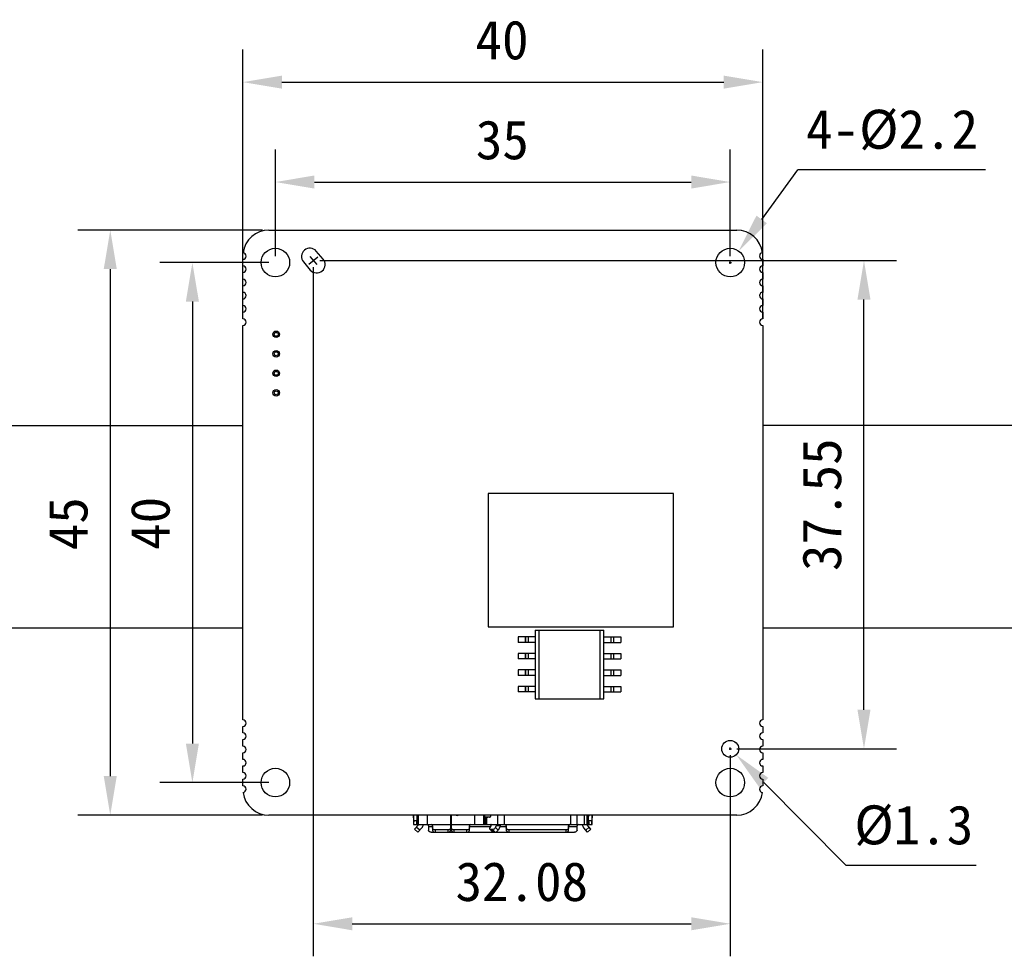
# Model space of a CAD drawing. Header units: millimetres. Extents: x 161 to 574, y 308 to 440.
# Tile 2 of 7: x 238 to 314, y 315 to 387. Entities that reach past the tile are written whole.
import ezdxf

# ---------------------------------------------------------------- set-up
doc = ezdxf.new("R2010")
doc.units = ezdxf.units.MM
doc.header["$LTSCALE"] = 46.255
doc.header["$PDMODE"] = 3
doc.header["$PDSIZE"] = 8
doc.layers.get('0').update_dxf_attribs({"linetype": 'CONTINUOUS'})
doc.layers.get('Defpoints').update_dxf_attribs({"linetype": 'CONTINUOUS'})
for name, color, linetype in [('00_COMPONENTS', 7, 'CONTINUOUS'), ('50_ALL_DETAILS', 7, 'CONTINUOUS'), ('51__DRAFT_DIMS', 7, 'CONTINUOUS')]:
    doc.layers.add(name, color=color, linetype=linetype)
doc.styles.get("Standard").update_dxf_attribs({"font": 'simfang.ttf'})
doc.dimstyles.new('DIMSTYLE_1', dxfattribs={"dimtxt": 3, "dimasz": 3, "dimexe": 2.5, "dimexo": 0.5, "dimgap": 0.75, "dimtad": 1, "dimdec": 1, "dimdsep": 46, "dimtxsty": 'STANDARD', "dimblk": '_FILLED', "dimblk1": '_FILLED', "dimblk2": '_FILLED', "dimcen": 0.09, "dimclrd": 251, "dimclre": 251, "dimclrt": 7, "dimazin": 2, "dimtp": 0.2, "dimtm": 0.2, "dimtfac": 1, "dimtdec": 1, "dimtofl": 0, "dimtmove": 0, "dimatfit": 3, "dimldrblk": '_FILLED', "dimfxl": 1, "dimtolj": 1, "dimarcsym": 0})
doc.dimstyles.new('DIMSTYLE_3', dxfattribs={"dimtxt": 3, "dimasz": 3, "dimexe": 2.5, "dimexo": 0.5, "dimtad": 1, "dimdsep": 46, "dimtxsty": 'STANDARD', "dimblk": '_FILLED', "dimblk1": '_FILLED', "dimblk2": '_FILLED', "dimcen": 0.09, "dimclrd": 251, "dimclre": 251, "dimclrt": 7, "dimazin": 2, "dimtp": 0.1, "dimtm": 0.1, "dimtfac": 1, "dimtofl": 0, "dimtmove": 0, "dimatfit": 1, "dimldrblk": '_FILLED', "dimfxl": 1, "dimtolj": 1, "dimarcsym": 0})

# ---------------------------------------------------------------- blocks, each defined once
blk = doc.blocks.new('_FILLED')
at = {"color": 0, "linetype": 'ByBlock'}
blk.add_solid([(0, 0), (-1, 0.167), (-1, -0.167)], dxfattribs=at)
blk = doc.blocks.new('*D9')
at = {"layer": '51__DRAFT_DIMS', "color": 251, "lineweight": -2}
for p, q in [((255.02, 363.722), (255.02, 384.429)), ((295.02, 363.722), (295.02, 384.429)), ((258.02, 381.929), (292.02, 381.929))]:
    blk.add_line(p, q, dxfattribs=at)
at = {"layer": 'Defpoints', "color": 0}
for p in [(295.02, 381.929), (255.02, 363.222), (295.02, 363.222)]:
    blk.add_point(p, dxfattribs=at)
at = {"layer": '51__DRAFT_DIMS', "color": 251, "linetype": 'ByBlock', "lineweight": -2, "xscale": 3, "yscale": 3, "zscale": 3, "rotation": 180}
blk.add_blockref('_FILLED', (255.02, 381.929), dxfattribs=at)
at = {"layer": '51__DRAFT_DIMS', "color": 251, "linetype": 'ByBlock', "lineweight": -2, "xscale": 3, "yscale": 3, "zscale": 3}
blk.add_blockref('_FILLED', (295.02, 381.929), dxfattribs=at)
at = {"layer": '51__DRAFT_DIMS', "color": 7, "insert": (274.959, 386.679), "char_height": 3, "attachment_point": 2, "line_spacing_factor": 0.9}
blk.add_mtext('\\A1;40', dxfattribs=at)
blk = doc.blocks.new('*D10')
at = {"layer": '51__DRAFT_DIMS', "color": 251, "lineweight": -2}
for p, q in [((256.52, 370.556), (242.317, 370.556)), ((244.817, 367.556), (244.817, 328.557)), ((256.52, 325.557), (242.317, 325.557))]:
    blk.add_line(p, q, dxfattribs=at)
at = {"layer": 'Defpoints', "color": 0}
for p in [(257.02, 370.556), (244.817, 325.557), (257.02, 325.557)]:
    blk.add_point(p, dxfattribs=at)
at = {"layer": '51__DRAFT_DIMS', "color": 251, "linetype": 'ByBlock', "lineweight": -2, "xscale": 3, "yscale": 3, "zscale": 3}
for p, rotation in [((244.817, 370.556), 90), ((244.817, 325.557), 270)]:
    blk.add_blockref('_FILLED', p, dxfattribs=dict(at, rotation=rotation))
at = {"layer": '51__DRAFT_DIMS', "color": 7, "insert": (240.067, 347.966), "char_height": 3, "attachment_point": 2, "rotation": 90, "line_spacing_factor": 0.9}
blk.add_mtext('\\A1;45', dxfattribs=at)
blk = doc.blocks.new('*D11')
at = {"layer": '51__DRAFT_DIMS', "color": 251, "lineweight": -2}
for p, q in [((257.52, 368.556), (257.52, 376.747)), ((292.52, 368.556), (292.52, 376.747)), ((260.52, 374.247), (289.52, 374.247))]:
    blk.add_line(p, q, dxfattribs=at)
at = {"layer": 'Defpoints', "color": 0}
for p in [(292.52, 374.247), (257.52, 368.056), (292.52, 368.056)]:
    blk.add_point(p, dxfattribs=at)
at = {"layer": '51__DRAFT_DIMS', "color": 251, "linetype": 'ByBlock', "lineweight": -2, "xscale": 3, "yscale": 3, "zscale": 3, "rotation": 180}
blk.add_blockref('_FILLED', (257.52, 374.247), dxfattribs=at)
at = {"layer": '51__DRAFT_DIMS', "color": 251, "linetype": 'ByBlock', "lineweight": -2, "xscale": 3, "yscale": 3, "zscale": 3}
blk.add_blockref('_FILLED', (292.52, 374.247), dxfattribs=at)
at = {"layer": '51__DRAFT_DIMS', "color": 7, "insert": (274.982, 378.997), "char_height": 3, "attachment_point": 2, "line_spacing_factor": 0.9}
blk.add_mtext('\\A1;35', dxfattribs=at)
blk = doc.blocks.new('*D12')
at = {"layer": '51__DRAFT_DIMS', "color": 251, "lineweight": -2}
for p, q in [((257.02, 368.056), (248.636, 368.056)), ((251.136, 365.056), (251.136, 331.056)), ((257.02, 328.056), (248.636, 328.056))]:
    blk.add_line(p, q, dxfattribs=at)
at = {"layer": 'Defpoints', "color": 0}
for p in [(257.52, 368.056), (251.136, 328.056), (257.52, 328.056)]:
    blk.add_point(p, dxfattribs=at)
at = {"layer": '51__DRAFT_DIMS', "color": 251, "linetype": 'ByBlock', "lineweight": -2, "xscale": 3, "yscale": 3, "zscale": 3}
for p, rotation in [((251.136, 368.056), 90), ((251.136, 328.056), 270)]:
    blk.add_blockref('_FILLED', p, dxfattribs=dict(at, rotation=rotation))
at = {"layer": '51__DRAFT_DIMS', "color": 7, "insert": (246.386, 347.995), "char_height": 3, "attachment_point": 2, "rotation": 90, "line_spacing_factor": 0.9}
blk.add_mtext('\\A1;40', dxfattribs=at)
blk = doc.blocks.new('*D28')
at = {"layer": '51__DRAFT_DIMS', "color": 251, "lineweight": -2}
for p, q in [((260.44, 367.707), (260.44, 314.699)), ((292.52, 330.156), (292.52, 314.699)), ((263.44, 317.199), (289.52, 317.199))]:
    blk.add_line(p, q, dxfattribs=at)
at = {"layer": 'Defpoints', "color": 0}
for p in [(260.44, 368.207), (292.52, 330.656), (292.52, 317.199)]:
    blk.add_point(p, dxfattribs=at)
at = {"layer": '51__DRAFT_DIMS', "color": 251, "linetype": 'ByBlock', "lineweight": -2, "xscale": 3, "yscale": 3, "zscale": 3, "rotation": 180}
blk.add_blockref('_FILLED', (260.44, 317.199), dxfattribs=at)
at = {"layer": '51__DRAFT_DIMS', "color": 251, "linetype": 'ByBlock', "lineweight": -2, "xscale": 3, "yscale": 3, "zscale": 3}
blk.add_blockref('_FILLED', (292.52, 317.199), dxfattribs=at)
at = {"layer": '51__DRAFT_DIMS', "color": 7, "insert": (276.48, 321.949), "char_height": 3, "attachment_point": 2, "line_spacing_factor": 0.9}
blk.add_mtext('\\A1;32.08{}{{\\H0.7x;}{}}', dxfattribs=at)
blk = doc.blocks.new('*D27')
at = {"layer": '51__DRAFT_DIMS', "color": 251, "lineweight": -2}
for p, q in [((260.94, 368.207), (305.306, 368.207)), ((302.806, 333.656), (302.806, 365.207)), ((293.02, 330.656), (305.306, 330.656))]:
    blk.add_line(p, q, dxfattribs=at)
at = {"layer": 'Defpoints', "color": 0}
for p in [(260.44, 368.207), (302.806, 368.207), (292.52, 330.656)]:
    blk.add_point(p, dxfattribs=at)
at = {"layer": '51__DRAFT_DIMS', "color": 251, "linetype": 'ByBlock', "lineweight": -2, "xscale": 3, "yscale": 3, "zscale": 3}
for p, rotation in [((302.806, 368.207), 90), ((302.806, 330.656), 270)]:
    blk.add_blockref('_FILLED', p, dxfattribs=dict(at, rotation=rotation))
at = {"layer": '51__DRAFT_DIMS', "color": 7, "insert": (298.056, 349.432), "char_height": 3, "attachment_point": 2, "rotation": 90, "line_spacing_factor": 0.9}
blk.add_mtext('\\A1;37.55{}{{\\H0.7x;}{}}', dxfattribs=at)
blk = doc.blocks.new('*D15')
at = {"layer": '51__DRAFT_DIMS', "color": 251}
for p, q in [((292.43, 330.656), (292.61, 330.656)), ((292.52, 330.566), (292.52, 330.746))]:
    blk.add_line(p, q, dxfattribs=at)
at = {"layer": '51__DRAFT_DIMS', "color": 251, "lineweight": -2}
for p in [(295.093, 328.068), (311.447, 321.684)]:
    blk.add_line(p, (301.44, 321.684), dxfattribs=at)
at = {"layer": 'Defpoints', "color": 0}
for p in [(292.062, 331.117), (292.978, 330.195)]:
    blk.add_point(p, dxfattribs=at)
at = {"layer": '51__DRAFT_DIMS', "color": 251, "linetype": 'ByBlock', "lineweight": -2, "xscale": 3, "yscale": 3, "zscale": 3, "rotation": 134.832923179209}
blk.add_blockref('_FILLED', (292.978, 330.195), dxfattribs=at)
at = {"layer": '51__DRAFT_DIMS', "color": 7, "insert": (302.065, 326.309), "char_height": 3, "attachment_point": 1, "line_spacing_factor": 0.9}
blk.add_mtext('\\A1;%%c1.3', dxfattribs=at)
blk = doc.blocks.new('*D16')
at = {"layer": '51__DRAFT_DIMS', "color": 251, "lineweight": -2}
for p in [(294.938, 371.367), (312.153, 375.185)]:
    blk.add_line(p, (297.726, 375.185), dxfattribs=at)
at = {"layer": '51__DRAFT_DIMS', "color": 251}
for p, q in [((292.43, 368.056), (292.61, 368.056)), ((292.52, 367.966), (292.52, 368.146))]:
    blk.add_line(p, q, dxfattribs=at)
at = {"layer": 'Defpoints', "color": 0}
for p in [(293.169, 368.945), (291.871, 367.168)]:
    blk.add_point(p, dxfattribs=at)
at = {"layer": '51__DRAFT_DIMS', "color": 251, "linetype": 'ByBlock', "lineweight": -2, "xscale": 3, "yscale": 3, "zscale": 3, "rotation": 233.8599632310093}
blk.add_blockref('_FILLED', (293.169, 368.945), dxfattribs=at)
at = {"layer": '51__DRAFT_DIMS', "color": 7, "insert": (298.351, 379.81), "char_height": 3, "attachment_point": 1, "line_spacing_factor": 0.9}
blk.add_mtext('\\A1;4-%%c2.2', dxfattribs=at)

msp = doc.modelspace()

# ---------------------------------------------------------------- linework, layer by layer
at = {"layer": '00_COMPONENTS', "color": 0}
for p, q in [((257.02, 370.556), (293.02, 370.556)), ((261.194, 368.325), (260.667, 368.941)), ((255.02, 367.794), (255.02, 368.302)), ((295.02, 368.302), (295.02, 367.794)), ((259.679, 368.097), (260.205, 367.481)), ((255.02, 366.778), (255.02, 367.286)), ((295.02, 367.286), (295.02, 366.778)), ((255.02, 365.762), (255.02, 366.27)), ((295.02, 366.27), (295.02, 365.762)), ((255.02, 364.746), (255.02, 365.254)), ((295.02, 365.254), (295.02, 364.746)), ((255.02, 363.73), (255.02, 364.238)), ((295.02, 364.238), (295.02, 363.73)), ((255.02, 332.891), (255.02, 363.222)), ((295.02, 363.222), (295.02, 332.891)), ((273.898, 350.289), (273.898, 340.035)), ((288.152, 350.289), (273.898, 350.289)), ((288.152, 340.035), (288.152, 350.289)), ((273.898, 340.035), (288.152, 340.035)), ((277.502, 339.788), (282.782, 339.788)), ((277.502, 339.788), (277.502, 334.508)), ((277.79, 339.788), (277.79, 334.508)), ((282.494, 339.788), (282.494, 334.508)), ((282.782, 334.508), (282.782, 339.788)), ((277.502, 339.258), (276.192, 339.258)), ((276.192, 339.258), (276.192, 338.838)), ((277.502, 338.838), (276.192, 338.838)), ((276.746, 339.258), (276.746, 338.838)), ((276.758, 339.258), (276.758, 338.838)), ((276.965, 339.258), (276.965, 338.838)), ((282.782, 339.258), (284.092, 339.258)), ((282.782, 338.838), (284.092, 338.838)), ((283.319, 339.258), (283.319, 338.838)), ((283.526, 339.258), (283.526, 338.838)), ((283.538, 339.258), (283.538, 338.838)), ((284.092, 339.258), (284.092, 338.838)), ((277.502, 337.988), (276.192, 337.988)), ((276.192, 337.988), (276.192, 337.568)), ((276.746, 337.988), (276.746, 337.568)), ((276.758, 337.988), (276.758, 337.568)), ((276.965, 337.988), (276.965, 337.568)), ((282.782, 337.988), (284.092, 337.988)), ((283.319, 337.988), (283.319, 337.568)), ((283.526, 337.988), (283.526, 337.568)), ((283.538, 337.988), (283.538, 337.568)), ((284.092, 337.988), (284.092, 337.568)), ((277.502, 337.568), (276.192, 337.568)), ((282.782, 337.568), (284.092, 337.568)), ((277.502, 336.718), (276.192, 336.718)), ((276.192, 336.718), (276.192, 336.298)), ((276.746, 336.718), (276.746, 336.298)), ((276.758, 336.718), (276.758, 336.298)), ((276.965, 336.718), (276.965, 336.298)), ((282.782, 336.718), (284.092, 336.718)), ((283.319, 336.718), (283.319, 336.298)), ((283.526, 336.718), (283.526, 336.298)), ((283.538, 336.718), (283.538, 336.298)), ((284.092, 336.718), (284.092, 336.298)), ((277.502, 336.298), (276.192, 336.298)), ((282.782, 336.298), (284.092, 336.298)), ((277.502, 335.448), (276.192, 335.448)), ((276.192, 335.448), (276.192, 335.028)), ((277.502, 335.028), (276.192, 335.028)), ((276.746, 335.448), (276.746, 335.028)), ((276.758, 335.448), (276.758, 335.028)), ((276.965, 335.448), (276.965, 335.028)), ((282.782, 335.448), (284.092, 335.448)), ((282.782, 335.028), (284.092, 335.028)), ((283.319, 335.448), (283.319, 335.028)), ((283.526, 335.448), (283.526, 335.028)), ((283.538, 335.448), (283.538, 335.028)), ((284.092, 335.448), (284.092, 335.028)), ((277.502, 334.508), (282.782, 334.508)), ((255.02, 331.875), (255.02, 332.383)), ((295.02, 332.383), (295.02, 331.875)), ((255.02, 330.859), (255.02, 331.367)), ((295.02, 331.367), (295.02, 330.859)), ((255.02, 329.843), (255.02, 330.351)), ((295.02, 330.351), (295.02, 329.843)), ((255.02, 328.827), (255.02, 329.335)), ((295.02, 329.335), (295.02, 328.827)), ((255.02, 327.811), (255.02, 328.319)), ((295.02, 328.319), (295.02, 327.811)), ((293.02, 325.557), (257.02, 325.557)), ((268.144, 325.557), (268.143, 325.529)), ((268.143, 325.529), (268.154, 325.529)), ((268.143, 325.529), (268.143, 325.525)), ((268.154, 325.525), (268.143, 325.525)), ((268.143, 325.489), (268.143, 324.839)), ((268.144, 325.518), (268.144, 325.493)), ((268.154, 325.489), (268.145, 325.489)), ((268.154, 325.557), (268.154, 325.489)), ((268.162, 325.139), (268.162, 325.557)), ((268.162, 325.139), (268.511, 325.139)), ((268.412, 325.557), (268.412, 325.139)), ((268.441, 325.489), (268.441, 325.557)), ((268.441, 325.489), (268.511, 325.369)), ((268.506, 325.557), (268.506, 325.378)), ((268.511, 325.369), (268.511, 325.139)), ((268.543, 324.839), (268.543, 325.557)), ((269.193, 325.557), (269.193, 324.839)), ((271.008, 324.412), (271.008, 325.557)), ((271.058, 325.557), (271.058, 324.412)), ((272.873, 324.839), (272.873, 325.557)), ((273.523, 325.557), (273.523, 324.839)), ((273.623, 325.557), (273.623, 324.839)), ((274.023, 325.402), (273.683, 325.402)), ((273.683, 324.839), (273.683, 325.402)), ((273.757, 325.402), (273.757, 324.839)), ((273.995, 325.389), (273.859, 325.389)), ((274.097, 325.557), (274.097, 325.539)), ((274.638, 324.839), (274.638, 325.557)), ((275.114, 325.557), (275.114, 324.839)), ((280.257, 324.839), (280.257, 325.557)), ((280.722, 325.557), (280.722, 324.839)), ((281.309, 324.839), (281.309, 325.557)), ((281.493, 325.557), (281.493, 324.839)), ((281.625, 325.469), (281.526, 325.369)), ((281.526, 325.139), (281.526, 325.369)), ((281.526, 325.139), (281.875, 325.139)), ((281.531, 325.374), (281.531, 325.557)), ((281.625, 325.469), (281.645, 325.489)), ((281.625, 325.139), (281.625, 325.469)), ((281.645, 325.557), (281.645, 325.489)), ((281.875, 325.557), (281.875, 325.139)), ((281.883, 325.489), (281.883, 325.557)), ((281.883, 325.529), (281.893, 325.529)), ((281.893, 325.525), (281.883, 325.525)), ((281.892, 325.489), (281.883, 325.489)), ((281.893, 325.529), (281.893, 325.557)), ((281.893, 325.525), (281.893, 325.529)), ((281.893, 325.5), (281.893, 325.525)), ((281.893, 325.493), (281.893, 325.5)), ((281.893, 324.839), (281.893, 325.489)), ((268.143, 324.839), (268.409, 324.839)), ((268.233, 324.472), (268.531, 324.806)), ((268.493, 324.239), (268.233, 324.472)), ((268.627, 324.388), (268.366, 324.621)), ((268.509, 324.939), (268.409, 324.839)), ((268.421, 324.839), (271.008, 324.839)), ((268.493, 324.239), (268.792, 324.572)), ((268.509, 324.939), (268.543, 324.939)), ((269.303, 324.739), (269.303, 324.412)), ((269.608, 324.664), (269.303, 324.664)), ((269.503, 324.239), (280.533, 324.239)), ((269.608, 324.739), (269.608, 324.412)), ((270.808, 324.414), (269.808, 324.414)), ((269.808, 324.414), (269.808, 324.239)), ((270.808, 324.239), (270.808, 324.414)), ((271.008, 324.839), (271.058, 324.839)), ((271.058, 324.664), (271.008, 324.664)), ((271.058, 324.839), (281.598, 324.839)), ((272.258, 324.414), (271.258, 324.414)), ((271.258, 324.414), (271.258, 324.239)), ((272.258, 324.239), (272.258, 324.414)), ((272.458, 324.412), (272.458, 324.739)), ((274.073, 324.664), (272.458, 324.664)), ((274.04, 324.457), (274.251, 324.258)), ((274.04, 324.457), (274.04, 324.457)), ((274.042, 324.603), (274.111, 324.739)), ((274.23, 324.438), (274.094, 324.438)), ((274.305, 324.239), (274.094, 324.438)), ((274.23, 324.438), (274.441, 324.239)), ((274.45, 324.603), (274.519, 324.739)), ((274.661, 324.403), (274.45, 324.603)), ((274.816, 324.739), (274.519, 324.739)), ((274.781, 324.64), (274.661, 324.403)), ((275.283, 324.664), (274.792, 324.664)), ((275.283, 324.739), (275.283, 324.412)), ((279.883, 324.414), (275.483, 324.414)), ((275.483, 324.414), (275.483, 324.239)), ((279.883, 324.239), (279.883, 324.414)), ((280.083, 324.412), (280.083, 324.739)), ((280.733, 324.664), (280.083, 324.664)), ((280.733, 324.412), (280.733, 324.739)), ((281.543, 324.239), (281.245, 324.572)), ((281.671, 324.621), (281.41, 324.388)), ((281.493, 324.939), (281.528, 324.939)), ((281.804, 324.472), (281.506, 324.806)), ((281.528, 324.939), (281.628, 324.839)), ((281.804, 324.472), (281.543, 324.239)), ((281.628, 324.839), (281.893, 324.839))]:
    msp.add_line(p, q, dxfattribs=at)
at = {"layer": '00_COMPONENTS', "color": 7}
for p, q in [((216.003, 355.526), (255.02, 355.526)), ((295.02, 355.542), (333.854, 355.542)), ((255.02, 339.926), (216.002, 339.926)), ((333.853, 339.942), (295.02, 339.942))]:
    msp.add_line(p, q, dxfattribs=at)
at = {"layer": '00_COMPONENTS', "color": 0}
for centre, radius in [((257.52, 368.056), 1.1), ((292.52, 368.056), 1.1), ((257.587, 362.537), 0.25), ((257.587, 362.537), 0.15), ((257.587, 361.037), 0.25), ((257.587, 361.037), 0.15), ((257.587, 359.537), 0.25), ((257.587, 359.537), 0.15), ((257.587, 358.037), 0.25), ((257.587, 358.037), 0.15), ((292.52, 330.656), 0.65), ((257.52, 328.056), 1.1), ((292.52, 328.056), 1.1)]:
    msp.add_circle(centre, radius, dxfattribs=at)
for centre, radius, start, end in [((257.02, 368.557), 2, 89.9985, 172.71983), ((293.02, 368.557), 2, 7.28104, 90.0005), ((260.18, 368.511), 0.65, 41.41957, 219.59357), ((255.02, 368.556), 0.254, 270, 86.36067), ((260.699, 367.903), 0.65, 220.4993, 40.4993), ((295.02, 368.556), 0.254, 93.64027, 270), ((255.02, 367.54), 0.254, 270, 90), ((295.02, 367.54), 0.254, 90, 270), ((255.02, 366.524), 0.254, 270, 90), ((295.02, 366.524), 0.254, 90, 270), ((255.02, 365.508), 0.254, 270, 90), ((295.02, 365.508), 0.254, 90, 270), ((255.02, 364.492), 0.254, 270, 90), ((295.02, 364.492), 0.254, 90, 270), ((255.02, 363.476), 0.254, 270, 90), ((295.02, 363.476), 0.254, 90, 270), ((255.02, 332.637), 0.254, 270, 90), ((295.02, 332.637), 0.254, 90, 270), ((255.02, 331.621), 0.254, 270, 90), ((295.02, 331.621), 0.254, 90, 270), ((255.02, 330.605), 0.254, 270, 90), ((295.02, 330.605), 0.254, 90, 270), ((255.02, 329.589), 0.254, 270, 90), ((295.02, 329.589), 0.254, 90, 270), ((255.02, 328.573), 0.254, 270, 90), ((295.02, 328.573), 0.254, 90, 270), ((255.02, 327.557), 0.254, 273.6398, 90), ((257.02, 327.557), 2, 187.2806, 270.001), ((293.02, 327.557), 2, 270.0005, 352.71809), ((295.02, 327.557), 0.254, 90, 266.35879), ((268.359, 325.529), 0.215, 179.98246, 181.04247), ((271.742, 325.571), 3.599, 180.7275, 180.84565), ((271.508, 325.689), 0.15, 242.06431, 297.82185), ((274.023, 325.602), 0.2, 270, 273.80573), ((281.678, 325.529), 0.215, 358.95754, 0.0176), ((268.493, 324.839), 0.05, 318.18969, 360), ((268.493, 324.839), 0.4, 318.18969, 360), ((269.203, 324.739), 0.1, 0, 77.90271), ((269.508, 324.739), 0.1, 0, 90), ((272.558, 324.739), 0.1, 90, 180), ((275.183, 324.739), 0.1, 0, 90), ((280.183, 324.739), 0.1, 90, 180), ((280.833, 324.739), 0.1, 96.33107, 180), ((281.543, 324.839), 0.4, 180, 221.81031), ((281.543, 324.839), 0.05, 180, 221.81112)]:
    msp.add_arc(centre, radius, start, end, dxfattribs=at)
for centre, start_param, end_param in [((274.043, 324.739), -1.213263, 0.357534), ((274.587, 324.739), 0.357534, 1.92833)]:
    msp.add_ellipse(centre, major_axis=(0.0714, 0.0937), ratio=0.490138, start_param=start_param, end_param=end_param, dxfattribs=at)
for points, knots in [([(268.144, 325.493), (268.144, 325.492), (268.144, 325.491), (268.144, 325.49), (268.144, 325.489), (268.145, 325.489)], [0, 0, 0, 0, 0.745646, 0.933835, 1, 1, 1, 1]), ([(268.151, 325.489), (268.151, 325.464), (268.151, 325.427), (268.152, 325.377), (268.152, 325.352), (268.153, 325.339)], [0, 0, 0, 0, 0.500021, 0.75002, 1, 1, 1, 1]), ([(268.153, 325.339), (268.153, 325.339), (268.153, 325.341), (268.153, 325.342), (268.153, 325.346), (268.153, 325.351), (268.153, 325.357), (268.154, 325.368), (268.154, 325.384), (268.154, 325.407), (268.154, 325.432), (268.154, 325.46), (268.154, 325.479), (268.154, 325.489)], [0, 0, 0, 0, 0.004912, 0.019337, 0.04317, 0.076242, 0.118201, 0.168628, 0.292995, 0.444457, 0.617297, 0.805097, 1, 1, 1, 1]), ([(268.162, 325.139), (268.162, 325.12), (268.161, 325.081), (268.161, 325.026), (268.161, 324.974), (268.161, 324.935), (268.161, 324.908), (268.16, 324.89), (268.16, 324.875), (268.16, 324.863), (268.16, 324.853), (268.159, 324.846), (268.159, 324.843), (268.159, 324.841), (268.159, 324.84), (268.159, 324.839), (268.159, 324.839)], [0, 0, 0, 0, 0.195145, 0.382929, 0.555843, 0.707417, 0.773309, 0.831751, 0.882171, 0.924075, 0.957087, 0.980858, 0.989208, 0.995181, 0.99877, 1, 1, 1, 1]), ([(268.409, 324.839), (268.409, 324.839), (268.409, 324.842), (268.41, 324.846), (268.41, 324.854), (268.41, 324.864), (268.41, 324.876), (268.41, 324.898), (268.411, 324.931), (268.411, 324.975), (268.411, 325.026), (268.411, 325.082), (268.412, 325.12), (268.412, 325.139)], [0, 0, 0, 0, 0.005706, 0.020821, 0.045252, 0.07878, 0.121057, 0.171715, 0.296118, 0.447279, 0.619388, 0.806087, 1, 1, 1, 1]), ([(268.509, 324.939), (268.509, 324.939), (268.509, 324.941), (268.509, 324.944), (268.509, 324.949), (268.51, 324.955), (268.51, 324.964), (268.51, 324.978), (268.51, 325), (268.51, 325.03), (268.51, 325.064), (268.511, 325.101), (268.511, 325.126), (268.511, 325.139)], [0, 0, 0, 0, 0.005719, 0.020844, 0.04526, 0.078792, 0.121088, 0.171728, 0.296164, 0.44726, 0.619371, 0.806189, 1, 1, 1, 1]), ([(273.818, 325.402), (273.821, 325.4), (273.834, 325.393), (273.848, 325.389), (273.859, 325.389)], [0, 0, 0, 0, 0.260894, 1, 1, 1, 1]), ([(273.995, 325.389), (274.008, 325.389), (274.038, 325.398), (274.071, 325.433), (274.092, 325.482), (274.097, 325.52), (274.097, 325.539)], [0, 0, 0, 0, 0.204975, 0.438746, 0.708052, 1, 1, 1, 1]), ([(281.526, 325.139), (281.526, 325.126), (281.526, 325.101), (281.526, 325.064), (281.527, 325.03), (281.527, 325), (281.527, 324.978), (281.527, 324.964), (281.527, 324.955), (281.528, 324.949), (281.528, 324.944), (281.528, 324.941), (281.528, 324.939), (281.528, 324.939)], [0, 0, 0, 0, 0.193811, 0.38063, 0.55274, 0.703836, 0.828273, 0.878912, 0.921208, 0.954741, 0.979156, 0.994281, 1, 1, 1, 1]), ([(281.625, 325.139), (281.625, 325.12), (281.625, 325.082), (281.626, 325.026), (281.626, 324.975), (281.626, 324.931), (281.626, 324.898), (281.627, 324.876), (281.627, 324.864), (281.627, 324.854), (281.627, 324.846), (281.628, 324.842), (281.628, 324.839), (281.628, 324.839)], [0, 0, 0, 0, 0.193913, 0.380611, 0.552719, 0.70388, 0.828284, 0.878941, 0.921219, 0.954747, 0.979178, 0.994293, 1, 1, 1, 1]), ([(281.878, 324.839), (281.878, 324.839), (281.878, 324.84), (281.878, 324.841), (281.878, 324.843), (281.877, 324.846), (281.877, 324.853), (281.877, 324.863), (281.877, 324.875), (281.877, 324.89), (281.876, 324.908), (281.876, 324.935), (281.876, 324.975), (281.876, 325.026), (281.875, 325.081), (281.875, 325.12), (281.875, 325.139)], [0, 0, 0, 0, 0.001245, 0.004876, 0.010908, 0.019324, 0.043212, 0.076293, 0.118232, 0.168675, 0.22713, 0.29302, 0.444543, 0.617357, 0.805007, 1, 1, 1, 1]), ([(281.883, 325.489), (281.883, 325.464), (281.883, 325.427), (281.883, 325.377), (281.883, 325.352), (281.884, 325.339)], [0, 0, 0, 0, 0.500021, 0.75002, 1, 1, 1, 1]), ([(281.892, 325.489), (281.892, 325.489), (281.892, 325.49), (281.893, 325.491), (281.893, 325.492), (281.893, 325.493)], [0, 0, 0, 0, 0.066165, 0.254354, 1, 1, 1, 1]), ([(269.503, 324.239), (269.478, 324.239), (269.426, 324.248), (269.36, 324.285), (269.314, 324.343), (269.303, 324.39), (269.303, 324.412)], [0, 0, 0, 0, 0.266367, 0.523396, 0.766748, 1, 1, 1, 1]), ([(269.808, 324.414), (269.783, 324.414), (269.731, 324.423), (269.665, 324.46), (269.619, 324.518), (269.608, 324.565), (269.608, 324.587)], [0, 0, 0, 0, 0.266367, 0.523396, 0.766748, 1, 1, 1, 1]), ([(269.608, 324.412), (269.608, 324.39), (269.619, 324.343), (269.665, 324.285), (269.731, 324.248), (269.783, 324.239), (269.808, 324.239)], [0, 0, 0, 0, 0.233252, 0.476605, 0.733634, 1, 1, 1, 1]), ([(271.008, 324.587), (271.008, 324.565), (270.997, 324.518), (270.952, 324.46), (270.886, 324.423), (270.834, 324.414), (270.808, 324.414)], [0, 0, 0, 0, 0.233252, 0.476605, 0.733634, 1, 1, 1, 1]), ([(270.808, 324.239), (270.834, 324.239), (270.886, 324.248), (270.952, 324.285), (270.997, 324.343), (271.008, 324.39), (271.008, 324.412)], [0, 0, 0, 0, 0.266367, 0.523396, 0.766748, 1, 1, 1, 1]), ([(271.258, 324.414), (271.233, 324.414), (271.181, 324.423), (271.115, 324.46), (271.069, 324.518), (271.058, 324.565), (271.058, 324.587)], [0, 0, 0, 0, 0.266367, 0.523396, 0.766748, 1, 1, 1, 1]), ([(271.058, 324.412), (271.058, 324.39), (271.069, 324.343), (271.115, 324.285), (271.181, 324.248), (271.233, 324.239), (271.258, 324.239)], [0, 0, 0, 0, 0.233252, 0.476605, 0.733634, 1, 1, 1, 1]), ([(272.458, 324.587), (272.458, 324.565), (272.447, 324.518), (272.402, 324.46), (272.336, 324.423), (272.284, 324.414), (272.258, 324.414)], [0, 0, 0, 0, 0.233252, 0.476605, 0.733634, 1, 1, 1, 1]), ([(272.258, 324.239), (272.284, 324.239), (272.336, 324.248), (272.402, 324.285), (272.447, 324.343), (272.458, 324.39), (272.458, 324.412)], [0, 0, 0, 0, 0.266367, 0.523396, 0.766748, 1, 1, 1, 1]), ([(274.04, 324.457), (274.033, 324.464), (274.021, 324.484), (274.016, 324.52), (274.023, 324.561), (274.035, 324.589), (274.042, 324.603)], [0, 0, 0, 0, 0.199532, 0.42634, 0.69353, 1, 1, 1, 1]), ([(274.094, 324.438), (274.084, 324.438), (274.064, 324.441), (274.047, 324.451), (274.04, 324.457)], [0, 0, 0, 0, 0.526757, 1, 1, 1, 1]), ([(274.45, 324.603), (274.438, 324.58), (274.409, 324.538), (274.354, 324.486), (274.294, 324.45), (274.25, 324.438), (274.23, 324.438)], [0, 0, 0, 0, 0.266054, 0.538818, 0.7904, 1, 1, 1, 1]), ([(274.251, 324.258), (274.258, 324.252), (274.275, 324.242), (274.295, 324.239), (274.305, 324.239)], [0, 0, 0, 0, 0.473416, 1, 1, 1, 1]), ([(274.441, 324.239), (274.461, 324.239), (274.505, 324.25), (274.565, 324.286), (274.62, 324.338), (274.649, 324.381), (274.661, 324.403)], [0, 0, 0, 0, 0.209601, 0.461182, 0.733947, 1, 1, 1, 1]), ([(274.816, 324.739), (274.814, 324.73), (274.805, 324.696), (274.793, 324.663), (274.781, 324.64)], [0, 0, 0, 0, 0.255804, 1, 1, 1, 1]), ([(274.816, 324.739), (274.819, 324.752), (274.826, 324.776), (274.843, 324.809), (274.865, 324.833), (274.885, 324.839), (274.894, 324.839)], [0, 0, 0, 0, 0.28974, 0.563567, 0.798111, 1, 1, 1, 1]), ([(275.483, 324.414), (275.458, 324.414), (275.406, 324.423), (275.34, 324.46), (275.294, 324.518), (275.283, 324.565), (275.283, 324.587)], [0, 0, 0, 0, 0.266367, 0.523396, 0.766748, 1, 1, 1, 1]), ([(275.283, 324.412), (275.283, 324.39), (275.294, 324.343), (275.34, 324.285), (275.406, 324.248), (275.458, 324.239), (275.483, 324.239)], [0, 0, 0, 0, 0.233252, 0.476605, 0.733634, 1, 1, 1, 1]), ([(280.083, 324.587), (280.083, 324.565), (280.072, 324.518), (280.027, 324.46), (279.961, 324.423), (279.909, 324.414), (279.883, 324.414)], [0, 0, 0, 0, 0.233252, 0.476605, 0.733634, 1, 1, 1, 1]), ([(279.883, 324.239), (279.909, 324.239), (279.961, 324.248), (280.027, 324.285), (280.072, 324.343), (280.083, 324.39), (280.083, 324.412)], [0, 0, 0, 0, 0.266367, 0.523396, 0.766748, 1, 1, 1, 1]), ([(280.733, 324.412), (280.733, 324.39), (280.722, 324.343), (280.677, 324.285), (280.611, 324.248), (280.559, 324.239), (280.533, 324.239)], [0, 0, 0, 0, 0.233252, 0.476605, 0.733634, 1, 1, 1, 1])]:
    msp.add_open_spline(points, degree=3, knots=knots, dxfattribs=at)
at = {"layer": '50_ALL_DETAILS', "color": 0}
for p, q in [((260.104, 367.921), (260.775, 368.493)), ((260.18, 368.511), (260.699, 367.903))]:
    msp.add_line(p, q, dxfattribs=at)

# ---------------------------------------------------------------- dimensions: what is measured, and where the dimension line sits
at = {"layer": '51__DRAFT_DIMS', "color": 4}
for base, p1, p2, picture, middle in [((295.02, 381.929), (255.02, 363.222), (295.02, 363.222), '*D9', (274.959, 381.929)), ((292.52, 374.247), (257.52, 368.056), (292.52, 368.056), '*D11', (274.982, 374.247))]:
    dim = msp.add_linear_dim(base=base, p1=p1, p2=p2, dimstyle='DIMSTYLE_1', dxfattribs=at)
    dim.commit()
    dim.dimension.update_dxf_attribs({"geometry": picture, "text_midpoint": middle, "dimtype": 160})
for p1, p2, text, picture, middle in [((291.871, 367.168), (293.169, 368.945), '4-%%c<>', '*D16', (305.252, 375.185)), ((292.062, 331.117), (292.978, 330.195), '%%c<>', '*D15', (306.756, 321.684))]:
    dim = msp.add_diameter_dim_2p(p1=p1, p2=p2, text=text, dimstyle='DIMSTYLE_3', override={"dimtih": 1, "dimtoh": 1, "dimpost": '<>'}, dxfattribs=at)
    dim.commit()
    dim.dimension.update_dxf_attribs({"geometry": picture, "text_midpoint": middle, "dimtype": 163})
for base, p1, p2, picture, middle in [((244.817, 325.557), (257.02, 370.556), (257.02, 325.557), '*D10', (244.817, 347.966)), ((251.136, 328.056), (257.52, 368.056), (257.52, 328.056), '*D12', (251.136, 347.995))]:
    dim = msp.add_linear_dim(base=base, p1=p1, p2=p2, angle=270, dimstyle='DIMSTYLE_1', dxfattribs=at)
    dim.commit()
    dim.dimension.update_dxf_attribs({"geometry": picture, "text_midpoint": middle, "dimtype": 160})
dim = msp.add_linear_dim(base=(292.52, 317.199), p1=(260.44, 368.207), p2=(292.52, 330.656), text='<>{}{{\\H0.7x;}{}}', dimstyle='DIMSTYLE_1', override={"dimdec": 2}, dxfattribs=at)
dim.commit()
dim.dimension.update_dxf_attribs({"geometry": '*D28', "text_midpoint": (276.48, 319.949)})
dim = msp.add_linear_dim(base=(302.806, 368.207), p1=(292.52, 330.656), p2=(260.44, 368.207), angle=90, text='<>{}{{\\H0.7x;}{}}', dimstyle='DIMSTYLE_1', override={"dimdec": 2}, dxfattribs=at)
dim.commit()
dim.dimension.update_dxf_attribs({"geometry": '*D27', "text_midpoint": (300.056, 349.432)})

doc.saveas('drawing.dxf')
